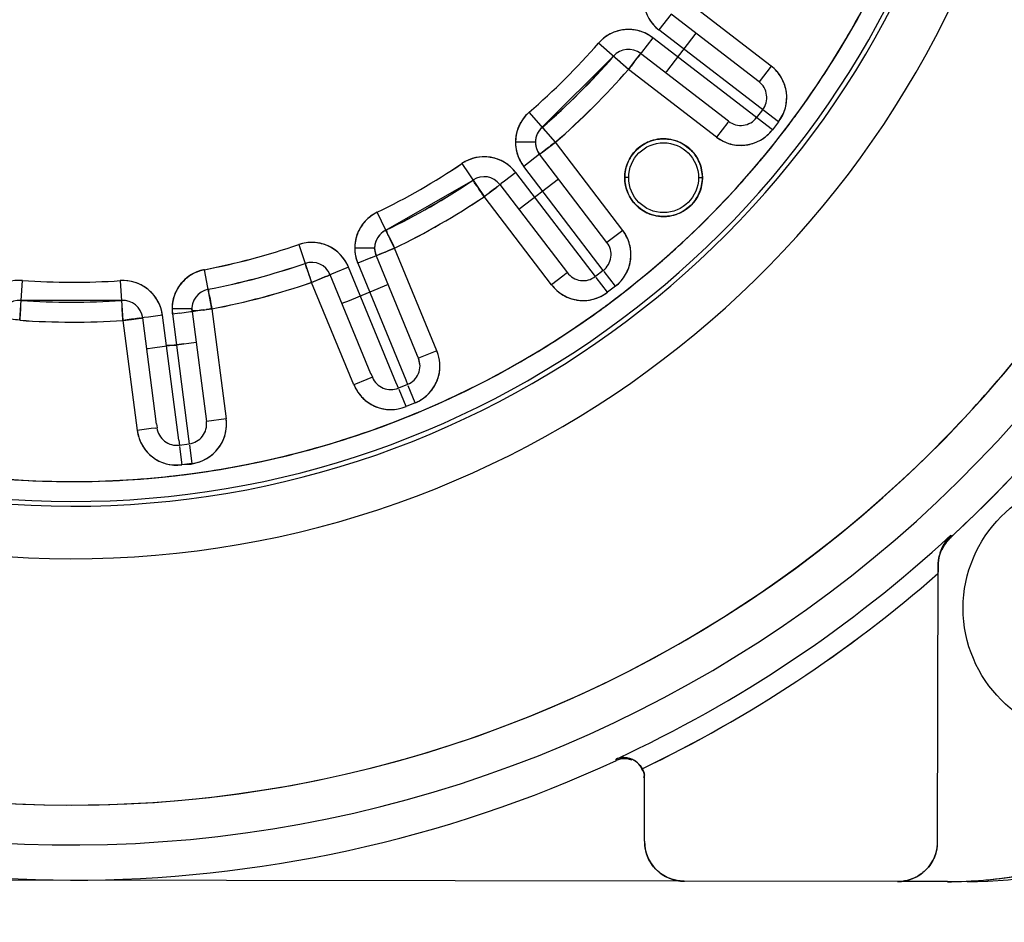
# Model space of a CAD drawing. Header units: millimetres. Extents: x 4086 to 10416, y 123 to 1549.
# Tile 60 of 256: x 6988 to 7000, y 444 to 455. Entities that reach past the tile are written whole.
import ezdxf

# ---------------------------------------------------------------- set-up
doc = ezdxf.new("R2010")
doc.units = ezdxf.units.MM
doc.layers.add('外形图', color=7, linetype='Continuous')
doc.layers.add('尺寸标注', color=7, linetype='Continuous')
doc.styles.add('思源黑', font='SourceHanSansCN-Normal.ttf')
doc.dimstyles.new('尺寸标注_1_4比例中六', dxfattribs={"dimtxt": 10, "dimasz": 8, "dimexe": 2, "dimexo": 1.5, "dimgap": 1, "dimtad": 1, "dimdec": 1, "dimlfac": 4, "dimdsep": 46, "dimtxsty": '思源黑', "dimcen": 0.09, "dimadec": 0, "dimazin": 0, "dimtp": 0.01, "dimtm": 0.01, "dimtfac": 1, "dimtdec": 1, "dimtofl": 0, "dimtmove": 0, "dimatfit": 3, "dimfxl": 1, "dimtolj": 1, "dimarcsym": 0})

# ---------------------------------------------------------------- blocks, each defined once
blk = doc.blocks.new('*D649')
at = {"layer": 'Defpoints', "color": 0}
for p in [(7069.106, 434.346), (6904.537, 421.846), (7069.085, 421.846)]:
    blk.add_point(p, dxfattribs=at)
at = {"layer": '外形图', "color": 0, "lineweight": -2}
for p, q in [((6904.537, 442.346), (6904.537, 450.346)), ((7067.606, 434.346), (6902.537, 434.346)), ((7067.585, 421.846), (6902.537, 421.846)), ((6904.537, 413.846), (6904.537, 405.846))]:
    blk.add_line(p, q, dxfattribs=at)
at = {"layer": '外形图', "color": 0}
for points in [[(6903.204, 442.346), (6905.87, 442.346), (6904.537, 434.346)], [(6905.87, 413.846), (6903.204, 413.846), (6904.537, 421.846)]]:
    blk.add_solid(points, dxfattribs=at)
at = {"layer": '外形图', "color": 0, "insert": (6898.359, 428.096), "char_height": 10, "attachment_point": 5, "rotation": 90, "style": '思源黑'}
blk.add_mtext('\\A1;50', dxfattribs=at)
blk = doc.blocks.new('*D657')
at = {"layer": 'Defpoints', "color": 0}
for p in [(6975.281, 502.524), (6850.134, 363.173), (7026.67, 363.173)]:
    blk.add_point(p, dxfattribs=at)
at = {"layer": '尺寸标注', "color": 0, "lineweight": -2}
for p, q in [((6973.781, 502.524), (6848.134, 502.524)), ((6850.134, 494.524), (6850.134, 371.173)), ((7025.17, 363.173), (6848.134, 363.173))]:
    blk.add_line(p, q, dxfattribs=at)
at = {"layer": '尺寸标注', "color": 0}
for points in [[(6851.467, 494.524), (6848.801, 494.524), (6850.134, 502.524)], [(6848.801, 371.173), (6851.467, 371.173), (6850.134, 363.173)]]:
    blk.add_solid(points, dxfattribs=at)
at = {"layer": '尺寸标注', "color": 0, "insert": (6843.95, 432.848), "char_height": 10, "attachment_point": 5, "rotation": 90, "style": '思源黑'}
blk.add_mtext('\\A1;557.3', dxfattribs=at)
blk = doc.blocks.new('*D658')
at = {"layer": 'Defpoints', "color": 0}
for p in [(7031.894, 486.539), (6869.115, 363.164), (7031.894, 363.164)]:
    blk.add_point(p, dxfattribs=at)
at = {"layer": '尺寸标注', "color": 0, "lineweight": -2}
for p, q in [((7030.394, 486.539), (6867.115, 486.539)), ((6869.115, 478.539), (6869.115, 371.164)), ((7030.394, 363.164), (6867.115, 363.164))]:
    blk.add_line(p, q, dxfattribs=at)
at = {"layer": '尺寸标注', "color": 0}
for points in [[(6870.448, 478.539), (6867.782, 478.539), (6869.115, 486.539)], [(6867.782, 371.164), (6870.448, 371.164), (6869.115, 363.164)]]:
    blk.add_solid(points, dxfattribs=at)
at = {"layer": '尺寸标注', "color": 0, "insert": (6862.931, 424.851), "char_height": 10, "attachment_point": 5, "rotation": 90, "style": '思源黑'}
blk.add_mtext('\\A1;493.6', dxfattribs=at)

msp = doc.modelspace()

# ---------------------------------------------------------------- linework, layer by layer
at = {"layer": '外形图', "color": 7, "linetype": 'Continuous'}
for p, q in [((6997.314, 454.479), (6996.211, 455.328)), ((6996.059, 455.13), (6995.906, 454.932)), ((6997.162, 454.281), (6996.059, 455.13)), ((6997.405, 453.778), (6995.906, 454.932)), ((6995.83, 454.833), (6995.689, 454.65)), ((6997.329, 453.679), (6995.83, 454.833)), ((6996.369, 454.891), (6996, 454.411)), ((6995.525, 454.437), (6995.148, 454.766)), ((6994.444, 453.712), (6995.337, 454.601)), ((6995.525, 454.437), (6995.631, 454.574)), ((6995.631, 454.574), (6995.678, 454.635)), ((6995.689, 454.65), (6995.677, 454.635)), ((6996.78, 453.786), (6995.677, 454.635)), ((6996.628, 453.588), (6995.525, 454.437)), ((6997.314, 454.479), (6997.162, 454.281)), ((6996, 454.411), (6995.988, 454.396)), ((6994.608, 453.523), (6994.28, 453.901)), ((6997.207, 453.93), (6997.131, 453.831)), ((6996.769, 453.771), (6996.628, 453.588)), ((6996.78, 453.786), (6996.769, 453.771)), ((6997.405, 453.778), (6997.329, 453.679)), ((6994.284, 453.524), (6994.108, 453.524)), ((6994.339, 453.523), (6994.284, 453.524)), ((6994.358, 453.523), (6994.339, 453.523)), ((6994.449, 453.402), (6994.608, 453.523)), ((6995.453, 452.417), (6994.608, 453.523)), ((6994.124, 453.397), (6994.126, 453.388)), ((6994.409, 453.371), (6994.211, 453.219)), ((6994.409, 453.371), (6994.449, 453.402)), ((6995.255, 452.265), (6994.409, 453.371)), ((6993.435, 453.255), (6993.714, 452.84)), ((6995.208, 451.915), (6994.211, 453.219)), ((6994.111, 453.143), (6993.971, 453.036)), ((6995.109, 451.839), (6994.111, 453.143)), ((6995.527, 453.079), (6995.477, 453.079)), ((6996.452, 453.078), (6996.402, 453.078)), ((6992.482, 452.419), (6993.575, 453.047)), ((6993.714, 452.84), (6993.873, 452.961)), ((6993.873, 452.961), (6993.913, 452.991)), ((6993.913, 452.992), (6993.928, 453.003)), ((6993.913, 452.992), (6994.758, 451.886)), ((6993.971, 453.036), (6993.928, 453.003)), ((6994.647, 453.06), (6994.166, 452.692)), ((6994.56, 451.734), (6993.714, 452.84)), ((6992.592, 452.194), (6992.373, 452.644)), ((6994.166, 452.692), (6994.151, 452.68)), ((6995.453, 452.417), (6995.255, 452.265)), ((6991.389, 452.239), (6991.551, 451.765)), ((6992.268, 452.195), (6992.091, 452.195)), ((6992.322, 452.195), (6992.268, 452.195)), ((6992.293, 452.071), (6992.428, 452.127)), ((6992.341, 452.195), (6992.322, 452.195)), ((6992.36, 452.099), (6992.341, 452.195)), ((6992.36, 452.099), (6992.872, 450.857)), ((6992.473, 452.145), (6992.426, 452.126)), ((6992.428, 452.127), (6992.592, 452.194)), ((6993.122, 450.907), (6992.592, 452.194)), ((6992.014, 451.956), (6991.85, 451.889)), ((6992.616, 450.494), (6992.014, 451.956)), ((6992.293, 452.071), (6992.129, 452.004)), ((6992.129, 452.004), (6992.732, 450.542)), ((6990.3, 451.433), (6990.206, 451.924)), ((6991.551, 451.765), (6991.715, 451.833)), ((6991.717, 451.834), (6991.67, 451.815)), ((6991.715, 451.833), (6991.783, 451.861)), ((6991.8, 451.868), (6991.782, 451.861)), ((6992.294, 450.619), (6991.782, 451.861)), ((6991.85, 451.889), (6991.8, 451.868)), ((6994.7, 451.841), (6994.56, 451.734)), ((6994.743, 451.874), (6994.7, 451.841)), ((6994.758, 451.886), (6994.743, 451.874)), ((6995.208, 451.915), (6995.109, 451.839)), ((6995.36, 451.716), (6995.22, 451.9)), ((6987.89, 451.29), (6987.925, 451.789)), ((6989.15, 451.786), (6989.184, 451.288)), ((6992.082, 450.478), (6991.551, 451.765)), ((6992.51, 451.736), (6992, 451.526)), ((6995.26, 451.64), (6995.12, 451.824)), ((6995.36, 451.716), (6995.26, 451.64)), ((6989.167, 451.537), (6987.907, 451.539)), ((6991.95, 451.506), (6991.932, 451.498)), ((6992, 451.526), (6991.95, 451.506)), ((6989.68, 451.352), (6989.505, 451.329)), ((6989.884, 449.784), (6989.68, 451.352)), ((6989.977, 451.433), (6989.8, 451.433)), ((6989.804, 451.368), (6989.899, 451.381)), ((6989.804, 451.368), (6990.008, 449.8)), ((6989.899, 451.38), (6990.033, 451.398)), ((6990.031, 451.433), (6989.977, 451.433)), ((6990.05, 451.433), (6990.031, 451.433)), ((6990.033, 451.398), (6990.052, 451.4)), ((6990.052, 451.4), (6990.05, 451.433)), ((6990.052, 451.4), (6990.231, 450.02)), ((6990.059, 451.401), (6990.076, 451.403)), ((6990.076, 451.403), (6990.125, 451.41)), ((6990.083, 451.406), (6990.076, 451.407)), ((6990.125, 451.41), (6990.3, 451.433)), ((6990.3, 451.433), (6990.479, 450.052)), ((6989.184, 451.288), (6989.291, 451.301)), ((6989.184, 451.288), (6989.364, 449.907)), ((6989.291, 451.301), (6989.408, 451.317)), ((6989.408, 451.313), (6989.402, 451.314)), ((6989.408, 451.317), (6989.425, 451.319)), ((6989.451, 451.322), (6989.432, 451.32)), ((6989.605, 449.988), (6989.432, 451.32)), ((6989.505, 451.329), (6989.451, 451.322)), ((6989.95, 450.992), (6989.555, 450.94)), ((6989.856, 450.971), (6989.73, 450.971)), ((6990.103, 451.011), (6989.855, 450.979)), ((6989.502, 450.933), (6989.483, 450.931)), ((6989.555, 450.94), (6989.502, 450.933)), ((6992.891, 450.812), (6992.872, 450.858)), ((6993.122, 450.907), (6992.891, 450.812)), ((6992.91, 450.716), (6992.891, 450.812)), ((6992.294, 450.62), (6992.313, 450.574)), ((6992.245, 450.546), (6992.082, 450.478)), ((6992.295, 450.566), (6992.245, 450.546)), ((6992.313, 450.574), (6992.295, 450.566)), ((6992.639, 450.438), (6992.616, 450.495)), ((6992.755, 450.485), (6992.639, 450.438)), ((6992.732, 450.542), (6992.755, 450.485)), ((6992.735, 450.207), (6992.647, 450.42)), ((6992.85, 450.254), (6992.762, 450.468)), ((6992.85, 450.254), (6992.735, 450.207)), ((6989.605, 449.989), (6989.612, 449.939)), ((6990.479, 450.052), (6990.231, 450.02)), ((6990.233, 449.987), (6990.231, 450.02)), ((6989.539, 449.93), (6989.364, 449.907)), ((6989.593, 449.937), (6989.539, 449.93)), ((6989.593, 449.937), (6989.612, 449.939)), ((6989.884, 449.785), (6989.892, 449.724)), ((6989.892, 449.724), (6990.016, 449.74)), ((6990.008, 449.801), (6990.016, 449.74)), ((6989.894, 449.705), (6989.924, 449.476)), ((6990.018, 449.721), (6990.048, 449.492)), ((6989.915, 449.48), (6990.039, 449.486)), ((6990.048, 449.492), (6989.924, 449.476)), ((6999.574, 448.574), (6999.562, 448.587)), ((6999.568, 448.593), (6999.568, 448.569)), ((6999.401, 444.747), (6999.407, 448.205)), ((6995.368, 445.784), (6995.376, 445.768)), ((6995.372, 445.766), (6995.372, 445.785)), ((6995.724, 445.585), (6995.724, 445.585)), ((6995.726, 444.753), (6995.727, 445.544)), ((6996.225, 444.252), (6980.825, 444.279)), ((6998.9, 444.248), (6996.225, 444.253)), ((6999.525, 444.247), (6998.9, 444.248))]:
    msp.add_line(p, q, dxfattribs=at)
for centre, radius in [((6995.965, 453.078), 0.487), ((6995.965, 453.078), 0.438), ((7001.347, 447.677), 1.625)]:
    msp.add_circle(centre, radius, dxfattribs=at)
for centre, radius, start, end in [((6988.553, 460.516), 15.807, 331.9735, 53.8264), ((6988.553, 460.516), 15.308, 330.6761, 55.1238), ((6988.553, 460.516), 12.218, 115.4504, 64.3498), ((6988.553, 460.516), 11.559, 116.9999, 62.8001), ((6988.553, 460.516), 11.5, 117.8101, 61.9898), ((6988.553, 460.516), 11.25, 119.1675, 60.6324), ((6993.033, 428.231), 36.25, 124.8686, 294.8327), ((6988.515, 460.538), 11.293, 322.7425, 336.9975), ((6996.211, 455.328), 0.5, 145.8863, 232.4), ((6988.554, 460.515), 11.248, 328.4404, 333.965), ((6995.525, 454.437), 0.5, 52.4, 138.9136), ((6995.526, 454.431), 0.506, 94.2333, 98.4166), ((6988.543, 460.526), 8.764, 310.8927, 318.9072), ((6988.553, 460.516), 8.75, 310.8863, 318.9136), ((6995.525, 454.437), 0.25, 52.3922, 138.9214), ((6988.553, 460.516), 9, 310.8863, 318.9136), ((6988.548, 460.521), 9.007, 310.8893, 318.9106), ((6988.549, 460.521), 9.006, 310.8892, 318.9107), ((6988.55, 460.519), 9.005, 310.8884, 318.9115), ((6988.545, 460.521), 11.259, 323.7723, 328.435), ((6988.543, 460.526), 9.265, 310.8927, 318.9072), ((6988.553, 460.516), 9.25, 310.8863, 318.9136), ((6997.009, 454.083), 0.5, 322.4, 52.4), ((6997.009, 454.083), 0.25, 322.3915, 52.4084), ((6997.003, 454.082), 0.507, 5.9196, 10.265), ((6994.608, 453.523), 0.5, 130.8863, 217.4), ((6996.933, 453.984), 0.25, 232.4032, 322.4084), ((6988.547, 460.521), 11.258, 322.741, 323.7721), ((6994.607, 453.524), 0.499, 156.4067, 170.6229), ((6994.602, 453.525), 0.494, 150.4317, 156.3331), ((6994.586, 453.532), 0.477, 152.4019, 156.247), ((6994.587, 453.531), 0.478, 150.1308, 152.3902), ((6994.608, 453.523), 0.25, 130.8848, 217.4015), ((6994.608, 453.523), 0.25, 130.8653, 179.921), ((6988.541, 460.525), 11.265, 322.0762, 322.7145), ((6988.551, 460.518), 11.253, 322.1039, 322.741), ((6994.628, 453.521), 0.52, 170.6171, 176.2979), ((6994.614, 453.522), 0.507, 170.5663, 176.4036), ((6995.965, 453.078), 0.488, 89.8008, 98.9118), ((6995.964, 453.076), 0.49, 75.571, 89.7324), ((6996.933, 453.984), 0.5, 232.4, 322.4), ((6988.548, 460.52), 11.257, 316.6883, 322.0766), ((6988.561, 460.51), 11.24, 318.2644, 322.1036), ((6994.634, 453.52), 0.526, 176.2905, 179.5839), ((6994.613, 453.522), 0.505, 176.4039, 179.7645), ((6994.61, 453.522), 0.503, 179.7647, 182.2707), ((6994.61, 453.523), 0.252, 179.9381, 194.6243), ((6994.605, 453.522), 0.247, 194.6492, 197.6691), ((6994.603, 453.522), 0.245, 197.6717, 200.7651), ((6995.968, 453.074), 0.493, 120.3145, 134.451), ((6995.965, 453.079), 0.487, 112.248, 120.3049), ((6995.965, 453.077), 0.489, 98.9031, 112.1814), ((6995.965, 453.08), 0.486, 67.3456, 75.5726), ((6996.932, 453.99), 0.507, 275.9196, 280.265), ((6993.714, 452.84), 0.5, 37.4, 123.9136), ((6993.713, 452.833), 0.506, 79.2333, 83.4166), ((6994.604, 453.522), 0.496, 194.5188, 197.4909), ((6994.585, 453.519), 0.477, 195.8877, 197.8511), ((6994.604, 453.522), 0.496, 197.4918, 204.9494), ((6994.609, 453.524), 0.252, 200.8051, 217.3686), ((6995.95, 453.087), 0.47, 147.2183, 157.1565), ((6995.964, 453.078), 0.488, 134.4879, 147.2103), ((6995.965, 453.077), 0.488, 35.356, 45.1343), ((6988.553, 460.516), 8.75, 295.8863, 303.9136), ((6988.546, 460.528), 8.764, 295.8927, 303.9072), ((6993.745, 452.776), 0.57, 118.2099, 122.9422), ((6994.616, 453.528), 0.51, 205.0177, 217.2821), ((6993.714, 452.84), 0.25, 37.3922, 123.9214), ((6988.553, 460.516), 9, 295.8863, 303.9136), ((6988.55, 460.522), 9.007, 295.8893, 303.9106), ((6988.55, 460.522), 9.006, 295.8892, 303.9107), ((6988.551, 460.52), 9.005, 295.8884, 303.9115), ((6988.542, 460.527), 11.266, 313.4829, 318.2621), ((6988.553, 460.516), 9.25, 295.8863, 303.9136), ((6988.546, 460.529), 9.265, 295.8927, 303.9072), ((6995.98, 453.07), 0.47, 327.2183, 337.1565), ((6988.539, 460.531), 11.27, 307.7639, 316.6767), ((6995.965, 453.08), 0.488, 215.356, 225.1343), ((6995.961, 453.083), 0.493, 300.3145, 314.451), ((6995.965, 453.079), 0.488, 314.4879, 327.2103), ((6992.591, 452.194), 0.5, 115.8863, 202.4), ((6995.964, 453.077), 0.486, 247.3456, 255.5726), ((6995.965, 453.081), 0.49, 255.571, 269.7324), ((6995.965, 453.079), 0.488, 269.8008, 278.9118), ((6995.964, 453.08), 0.489, 278.9031, 292.1814), ((6995.965, 453.078), 0.487, 292.248, 300.3049), ((6992.595, 452.193), 0.504, 146.4164, 159.1458), ((6992.582, 452.2), 0.489, 145.4784, 159.0866), ((6992.578, 452.204), 0.483, 137.2173, 146.3954), ((6992.58, 452.201), 0.487, 137.2028, 145.4802), ((6992.596, 452.192), 0.505, 159.1342, 168.0072), ((6992.591, 452.194), 0.25, 115.8848, 202.4015), ((6992.591, 452.194), 0.25, 115.8567, 179.9295), ((6995.056, 452.113), 0.5, 307.4, 37.4), ((6988.555, 460.514), 11.247, 308.052, 313.482), ((6988.553, 460.516), 8.75, 280.8863, 288.9136), ((6988.549, 460.53), 8.764, 280.8927, 288.9072), ((6991.551, 451.766), 0.5, 22.4, 108.9136), ((6991.549, 451.76), 0.506, 64.2333, 68.4166), ((6992.646, 452.186), 0.555, 174.3215, 179.0981), ((6992.571, 452.196), 0.48, 174.9383, 180.8666), ((6992.586, 452.195), 0.494, 168.0108, 174.9327), ((6992.632, 452.188), 0.54, 168.7126, 174.3301), ((6995.056, 452.113), 0.25, 307.3915, 37.4084), ((6991.562, 451.779), 0.483, 40.1563, 43.8269), ((6992.595, 452.194), 0.503, 179.926, 187.3739), ((6992.578, 452.196), 0.487, 180.9111, 186.0847), ((6992.59, 452.194), 0.499, 187.3915, 194.9085), ((6992.592, 452.194), 0.251, 179.9417, 202.3582), ((6990.555, 456.8), 5.034, 292.3888, 292.8098), ((6988.553, 460.516), 9, 280.8863, 288.9136), ((6988.551, 460.523), 9.007, 280.8893, 288.9106), ((6988.551, 460.522), 9.006, 280.8892, 288.9107), ((6988.552, 460.521), 9.005, 280.8884, 288.9115), ((6991.551, 451.766), 0.25, 22.3922, 108.9214), ((6991.491, 451.73), 0.57, 23.3658, 28.0999), ((6992.595, 452.195), 0.503, 194.926, 202.3739), ((6992.66, 452.212), 0.57, 196.6964, 201.4286), ((6995.049, 452.114), 0.507, 350.9196, 355.265), ((6990.3, 451.433), 0.5, 100.8863, 187.4), ((6990.292, 451.443), 0.487, 121.6245, 128.6454), ((6990.288, 451.448), 0.48, 122.346, 128.6019), ((6990.323, 451.366), 0.57, 101.8522, 106.5864), ((6990.318, 451.377), 0.558, 101.632, 106.0499), ((6994.957, 452.037), 0.25, 217.4032, 307.4084), ((6988.553, 460.516), 15.308, 240.6761, 325.1238), ((6987.889, 451.29), 0.5, 85.8863, 172.4), ((6987.894, 451.22), 0.57, 86.8522, 91.5863), ((6988.553, 460.516), 8.75, 265.8863, 273.9136), ((6988.553, 460.53), 8.764, 265.8927, 273.9072), ((6989.184, 451.288), 0.5, 7.4, 93.9136), ((6989.18, 451.217), 0.57, 88.2098, 92.9422), ((6990.302, 451.431), 0.503, 142.3422, 150.4161), ((6990.305, 451.429), 0.506, 142.7197, 146.9029), ((6990.301, 451.432), 0.501, 128.6602, 142.739), ((6990.304, 451.429), 0.506, 139.0922, 142.3483), ((6990.302, 451.431), 0.502, 128.6613, 139.1015), ((6988.553, 460.516), 9.25, 280.8863, 288.9136), ((6988.549, 460.53), 9.265, 280.8927, 288.9072), ((6994.957, 452.037), 0.5, 217.4, 307.4), ((6988.409, 460.635), 15.494, 315.7884, 325.0671), ((6989.18, 451.283), 0.506, 49.2333, 53.4166), ((6990.294, 451.435), 0.494, 150.3836, 163.0361), ((6990.286, 451.44), 0.484, 160.299, 163.2927), ((6990.289, 451.438), 0.488, 150.4057, 160.2456), ((6990.304, 451.43), 0.505, 146.902, 150.4155), ((6990.3, 451.433), 0.25, 100.8728, 187.4025), ((6988.551, 460.519), 11.253, 307.0583, 307.6954), ((6988.56, 460.506), 11.237, 307.1235, 307.7586), ((6988.554, 460.515), 11.249, 307.6954, 308.0494), ((6987.889, 451.29), 0.25, 85.8785, 172.4078), ((6988.553, 460.516), 9, 265.8863, 273.9136), ((6988.553, 460.523), 9.007, 265.8893, 273.9106), ((6988.553, 460.522), 9.006, 265.8892, 273.9107), ((6988.553, 460.521), 9.005, 265.8884, 273.9115), ((6989.184, 451.288), 0.25, 7.3922, 93.9214), ((6990.358, 451.425), 0.558, 174.7337, 179.15), ((6990.328, 451.432), 0.527, 172.1274, 178.3161), ((6990.344, 451.426), 0.544, 171.7331, 174.7299), ((6990.317, 451.431), 0.516, 163.3518, 171.7829), ((6990.291, 451.437), 0.49, 165.9967, 172.1252), ((6990.277, 451.441), 0.475, 163.105, 165.9531), ((6994.958, 452.044), 0.507, 260.9196, 265.265), ((6988.567, 460.497), 11.226, 306.2837, 307.1235), ((6988.548, 460.523), 11.259, 306.2868, 307.0583), ((6989.116, 451.269), 0.57, 8.3658, 13.0999), ((6990.3, 451.433), 0.5, 179.9025, 182.4038), ((6990.301, 451.433), 0.501, 182.4029, 184.897), ((6990.349, 451.432), 0.548, 178.2849, 179.851), ((6990.367, 451.432), 0.567, 179.876, 186.4399), ((6990.3, 451.433), 0.5, 184.8961, 187.3974), ((6988.804, 462.2), 10.871, 277.3419, 277.5557), ((6988.535, 460.549), 11.287, 292.7279, 306.2605), ((6988.545, 460.528), 11.265, 303.2322, 306.2866), ((6988.553, 460.516), 9.25, 265.8863, 273.9136), ((6988.553, 460.531), 9.265, 265.8927, 273.9072), ((6988.553, 460.516), 15.807, 241.9735, 323.8264), ((6988.542, 460.537), 11.274, 292.7501, 303.2189), ((6992.66, 450.717), 0.5, 292.4, 22.4), ((6992.585, 450.698), 0.576, 16.4431, 21.3135), ((6992.66, 450.717), 0.25, 292.3915, 22.4084), ((6992.544, 450.669), 0.5, 202.4, 292.4), ((6992.61, 450.708), 0.576, 203.4802, 208.3533), ((6992.544, 450.669), 0.25, 202.3915, 292.4084), ((6992.654, 450.719), 0.507, 335.9196, 340.265), ((6992.621, 450.782), 0.576, 293.4802, 298.3534), ((6992.547, 450.675), 0.507, 245.9196, 250.265), ((6992.525, 450.743), 0.576, 286.4429, 291.3135), ((6988.55, 460.526), 11.26, 292.0657, 292.7034), ((6988.551, 460.52), 11.254, 292.1041, 292.7412), ((6989.984, 449.988), 0.25, 277.3915, 7.4039), ((6989.984, 449.988), 0.5, 277.4, 7.4), ((6988.543, 460.556), 11.291, 277.6754, 292.0754), ((6988.541, 460.562), 11.298, 277.7223, 292.0373), ((6988.541, 460.562), 11.297, 277.772, 292.0376), ((6989.907, 449.989), 0.576, 1.4388, 6.3133), ((6989.86, 449.971), 0.5, 187.4, 277.4), ((6989.934, 449.992), 0.576, 188.4799, 193.3467), ((6989.859, 449.971), 0.25, 187.3915, 277.4084), ((6988.553, 460.516), 15.308, 250.0686, 315.7311), ((6989.983, 449.989), 0.501, 320.8279, 325.2233), ((6989.87, 449.983), 0.515, 230.8242, 235.0949), ((6989.918, 450.168), 0.692, 280.0665, 285.2146), ((6989.984, 449.987), 0.499, 297.6151, 300.0416), ((6999.534, 449.497), 5.25, 269.8997, 359.9002), ((6989.844, 449.948), 0.474, 274.397, 278.6081), ((6988.553, 460.52), 11.254, 277.0135, 277.6468), ((6988.552, 460.518), 11.252, 277.066, 277.6944), ((6988.552, 460.518), 11.252, 277.1076, 277.7444), ((6988.551, 460.519), 16.254, 312.6747, 317.1252), ((6988.551, 460.519), 16.254, 312.6747, 317.1252), ((6988.551, 460.518), 16.253, 312.6746, 317.1253), ((6988.553, 460.516), 16.25, 312.7034, 317.1253), ((6988.553, 460.556), 11.29, 262.7153, 277.0378), ((6988.553, 460.556), 11.29, 262.7193, 277.0791), ((6988.553, 460.563), 11.297, 262.7669, 276.9859), ((6999.784, 449.246), 5, 269.9, 359.9), ((6988.553, 460.516), 16.232, 294.8257, 312.7318), ((6999.906, 448.201), 0.499, 132.6222, 156.6754), ((6999.906, 448.201), 0.5, 132.6459, 154.9296), ((6999.963, 448.198), 0.558, 142.3344, 150.3008), ((6999.967, 448.197), 0.562, 145.6085, 150.4116), ((6999.962, 448.199), 0.557, 145.4393, 150.2939), ((6999.961, 448.199), 0.557, 145.9545, 150.2926), ((6999.908, 448.199), 0.502, 132.6599, 148.2609), ((6999.908, 448.2), 0.502, 139.4221, 148.2759), ((6999.96, 448.2), 0.554, 136.8786, 145.971), ((6999.959, 448.201), 0.554, 136.8804, 145.4559), ((6999.952, 448.207), 0.544, 142.4134, 145.5935), ((6999.946, 448.212), 0.537, 135.9196, 142.4092), ((6999.958, 448.202), 0.552, 136.885, 142.3431), ((6999.906, 448.201), 0.499, 132.6522, 139.4328), ((6999.948, 448.211), 0.539, 134.8798, 136.8745), ((6999.948, 448.211), 0.539, 134.8572, 136.8528), ((6999.946, 448.211), 0.538, 134.749, 135.9138), ((6999.924, 448.215), 0.516, 159.7899, 165.5262), ((6999.948, 448.207), 0.541, 158.2695, 165.2905), ((6999.948, 448.207), 0.541, 159.8596, 165.2922), ((6999.949, 448.207), 0.542, 160.2474, 165.2926), ((6999.948, 448.207), 0.541, 150.279, 160.2001), ((6999.948, 448.207), 0.541, 150.2807, 159.8124), ((6999.935, 448.211), 0.527, 158.1775, 159.7995), ((6999.957, 448.201), 0.552, 150.3435, 158.1202), ((6999.949, 448.206), 0.542, 150.2914, 158.2232), ((6999.905, 448.202), 0.498, 148.2951, 154.9353), ((6999.905, 448.202), 0.498, 148.294, 154.5862), ((6988.553, 460.516), 16.482, 295.6869, 311.1854), ((6988.499, 460.597), 16.579, 295.7324, 311.1399), ((6988.553, 460.516), 16.25, 244.9885, 294.8257), ((6995.463, 445.556), 0.247, 100.4961, 111.5432), ((6995.463, 445.558), 0.245, 109.101, 111.8671), ((6995.477, 445.539), 0.25, 68.8632, 114.8136), ((6995.46, 445.563), 0.239, 108.879, 111.6201), ((6995.464, 445.552), 0.251, 96.6132, 108.8125), ((6995.464, 445.548), 0.254, 96.6432, 100.544), ((6995.464, 445.549), 0.254, 97.4457, 100.5444), ((6995.465, 445.547), 0.256, 88.874, 97.444), ((6995.477, 445.54), 0.249, 81.0959, 91.9397), ((6995.464, 445.546), 0.257, 76.9853, 88.8256), ((6995.464, 445.546), 0.257, 77.468, 88.8473), ((6995.477, 445.538), 0.251, 75.9723, 81.3847), ((6995.462, 445.537), 0.266, 67.7595, 77.4187), ((6995.462, 445.537), 0.266, 67.7454, 76.9397), ((6995.477, 445.54), 0.249, 68.9061, 78.4014), ((6995.477, 445.54), 0.249, 68.8545, 75.9783), ((6995.462, 445.531), 0.272, 62.679, 68.4131), ((6995.46, 445.53), 0.273, 62.3672, 67.8035), ((6995.478, 445.541), 0.248, 68.8829, 72.7488), ((6995.463, 445.536), 0.267, 56.1629, 62.6162), ((6995.463, 445.537), 0.266, 54.3173, 62.4449), ((6995.465, 445.54), 0.262, 48.6087, 56.1579), ((6995.465, 445.54), 0.262, 48.6028, 54.303), ((6996.226, 444.752), 0.5, 179.8889, 269.911), ((6996.306, 444.764), 0.581, 180.9954, 183.3912), ((6996.297, 444.763), 0.572, 183.3904, 185.8103), ((6998.901, 444.748), 0.5, 269.8889, 359.911), ((6998.831, 444.758), 0.57, 353.5006, 356.205), ((6998.821, 444.759), 0.58, 356.2038, 358.8112), ((6996.23, 444.757), 0.507, 221.9129, 225.1073), ((6998.896, 444.753), 0.507, 311.9108, 315.1102), ((6999.524, 449.598), 5.351, 270.5647, 281.069), ((6996.236, 444.822), 0.57, 263.502, 266.2069), ((6996.237, 444.832), 0.58, 266.2056, 268.8112), ((6998.89, 444.828), 0.581, 270.9954, 273.393), ((6998.89, 444.82), 0.572, 273.3922, 275.8116), ((6999.519, 449.723), 5.477, 270.058, 270.605)]:
    msp.add_arc(centre, radius, start, end, dxfattribs=at)
for points in [[(6995.789, 455.06), (6995.82, 455.011), (6995.861, 454.968), (6995.906, 454.932)], [(6995.79, 455.06), (6995.821, 455.012), (6995.861, 454.968), (6995.906, 454.932)], [(6995.451, 454.932), (6995.398, 454.924), (6995.345, 454.907), (6995.296, 454.882)], [(6995.662, 454.918), (6995.606, 454.934), (6995.546, 454.94), (6995.488, 454.936)], [(6995.296, 454.882), (6995.241, 454.853), (6995.19, 454.812), (6995.148, 454.766)], [(6995.83, 454.833), (6995.78, 454.871), (6995.722, 454.9), (6995.662, 454.918)], [(6997.443, 454.331), (6997.41, 454.388), (6997.365, 454.438), (6997.314, 454.479)], [(6997.501, 454.172), (6997.491, 454.228), (6997.471, 454.282), (6997.443, 454.331)], [(6997.492, 453.953), (6997.508, 454.012), (6997.513, 454.074), (6997.507, 454.134)], [(6997.405, 453.778), (6997.444, 453.83), (6997.475, 453.89), (6997.492, 453.953)], [(6994.28, 453.901), (6994.238, 453.863), (6994.201, 453.818), (6994.173, 453.769)], [(6994.28, 453.901), (6994.238, 453.864), (6994.201, 453.819), (6994.173, 453.769)], [(6994.15, 453.724), (6994.133, 453.686), (6994.121, 453.646), (6994.115, 453.605)], [(6996.628, 453.588), (6996.68, 453.549), (6996.741, 453.518), (6996.803, 453.501)], [(6997.182, 453.55), (6997.238, 453.583), (6997.288, 453.628), (6997.329, 453.679)], [(6994.108, 453.524), (6994.108, 453.481), (6994.113, 453.439), (6994.124, 453.397)], [(6994.528, 453.462), (6994.501, 453.441), (6994.474, 453.421), (6994.446, 453.4)], [(6994.608, 453.523), (6994.58, 453.504), (6994.555, 453.483), (6994.528, 453.462)], [(6996.309, 453.423), (6996.265, 453.468), (6996.211, 453.504), (6996.153, 453.528)], [(6996.803, 453.501), (6996.862, 453.485), (6996.924, 453.48), (6996.984, 453.486)], [(6997.022, 453.492), (6997.078, 453.502), (6997.133, 453.522), (6997.182, 453.55)], [(6993.608, 453.328), (6993.562, 453.318), (6993.517, 453.301), (6993.476, 453.279)], [(6993.771, 453.336), (6993.717, 453.343), (6993.661, 453.34), (6993.608, 453.328)], [(6993.971, 453.269), (6993.921, 453.299), (6993.865, 453.32), (6993.808, 453.331)], [(6994.131, 453.373), (6994.149, 453.318), (6994.176, 453.266), (6994.211, 453.219)], [(6996.414, 453.267), (6996.401, 453.3), (6996.383, 453.331), (6996.363, 453.36)], [(6994.111, 453.143), (6994.072, 453.193), (6994.024, 453.236), (6993.971, 453.269)], [(6995.516, 453.27), (6995.491, 453.21), (6995.479, 453.144), (6995.477, 453.079)], [(6996.452, 453.078), (6996.451, 453.142), (6996.439, 453.208), (6996.414, 453.267)], [(6995.477, 453.079), (6995.479, 453.015), (6995.491, 452.949), (6995.515, 452.89)], [(6996.413, 452.887), (6996.438, 452.947), (6996.451, 453.013), (6996.452, 453.078)], [(6995.515, 452.89), (6995.529, 452.857), (6995.546, 452.826), (6995.567, 452.797)], [(6995.62, 452.733), (6995.665, 452.689), (6995.719, 452.653), (6995.777, 452.629)], [(6992.373, 452.644), (6992.318, 452.616), (6992.266, 452.578), (6992.223, 452.532)], [(6992.373, 452.644), (6992.317, 452.616), (6992.265, 452.578), (6992.223, 452.532)], [(6992.125, 452.375), (6992.115, 452.348), (6992.107, 452.321), (6992.102, 452.294)], [(6995.539, 452.241), (6995.522, 452.304), (6995.492, 452.364), (6995.453, 452.417)], [(6991.576, 452.265), (6991.513, 452.268), (6991.449, 452.258), (6991.389, 452.239)], [(6991.735, 452.231), (6991.684, 452.251), (6991.63, 452.263), (6991.576, 452.265)], [(6991.91, 452.113), (6991.87, 452.155), (6991.821, 452.19), (6991.769, 452.216)], [(6995.554, 452.072), (6995.559, 452.129), (6995.554, 452.187), (6995.539, 452.241)], [(6991.993, 451.998), (6991.976, 452.031), (6991.955, 452.062), (6991.931, 452.09)], [(6992.094, 452.145), (6992.098, 452.112), (6992.104, 452.08), (6992.114, 452.048)], [(6992.592, 452.194), (6992.563, 452.183), (6992.535, 452.171), (6992.507, 452.159)], [(6995.489, 451.863), (6995.52, 451.915), (6995.54, 451.975), (6995.55, 452.034)], [(6990.16, 451.912), (6990.115, 451.899), (6990.071, 451.879), (6990.031, 451.854)], [(6990.164, 451.913), (6990.119, 451.9), (6990.076, 451.882), (6990.037, 451.858)], [(6995.36, 451.716), (6995.411, 451.757), (6995.456, 451.807), (6995.489, 451.863)], [(6989.337, 451.764), (6989.292, 451.778), (6989.245, 451.785), (6989.197, 451.787)], [(6989.482, 451.689), (6989.438, 451.722), (6989.389, 451.747), (6989.337, 451.764)], [(6991.67, 451.815), (6991.631, 451.798), (6991.591, 451.781), (6991.551, 451.765)], [(6994.56, 451.734), (6994.6, 451.683), (6994.65, 451.637), (6994.707, 451.605)], [(6989.621, 451.531), (6989.593, 451.582), (6989.555, 451.628), (6989.511, 451.666)], [(6994.707, 451.605), (6994.759, 451.574), (6994.818, 451.553), (6994.878, 451.544)], [(6995.084, 451.554), (6995.147, 451.571), (6995.208, 451.601), (6995.26, 451.64)], [(6989.671, 451.398), (6989.661, 451.444), (6989.644, 451.489), (6989.621, 451.531)], [(6994.916, 451.539), (6994.972, 451.534), (6995.03, 451.539), (6995.084, 451.554)], [(6990.3, 451.433), (6990.278, 451.43), (6990.256, 451.427), (6990.233, 451.424)], [(6987.89, 451.29), (6987.854, 451.294), (6987.818, 451.299), (6987.783, 451.304)], [(6989.291, 451.302), (6989.256, 451.297), (6989.22, 451.292), (6989.184, 451.288)], [(6993.16, 450.715), (6993.16, 450.764), (6993.152, 450.814), (6993.138, 450.861)], [(6993.13, 450.548), (6993.15, 450.601), (6993.16, 450.658), (6993.16, 450.715)], [(6993.013, 450.363), (6993.056, 450.405), (6993.091, 450.457), (6993.116, 450.512)], [(6992.103, 450.434), (6992.127, 450.391), (6992.156, 450.35), (6992.191, 450.315)], [(6992.894, 450.276), (6992.938, 450.299), (6992.978, 450.328), (6993.013, 450.363)], [(6992.191, 450.315), (6992.233, 450.272), (6992.285, 450.237), (6992.34, 450.213)], [(6992.376, 450.198), (6992.429, 450.179), (6992.486, 450.169), (6992.543, 450.169)], [(6992.543, 450.169), (6992.592, 450.169), (6992.641, 450.177), (6992.688, 450.191)], [(6990.466, 449.857), (6990.479, 449.904), (6990.484, 449.954), (6990.483, 450.003)], [(6989.373, 449.859), (6989.384, 449.811), (6989.402, 449.764), (6989.426, 449.722)], [(6990.395, 449.703), (6990.427, 449.749), (6990.452, 449.802), (6990.466, 449.857)], [(6989.426, 449.722), (6989.456, 449.669), (6989.497, 449.622), (6989.544, 449.584)], [(6990.234, 449.555), (6990.286, 449.585), (6990.333, 449.626), (6990.371, 449.672)], [(6989.575, 449.56), (6989.621, 449.528), (6989.673, 449.503), (6989.728, 449.489)], [(6989.728, 449.489), (6989.777, 449.476), (6989.829, 449.472), (6989.88, 449.476)], [(6990.1, 449.5), (6990.14, 449.511), (6990.179, 449.525), (6990.215, 449.545)], [(6999.407, 448.209), (6999.407, 448.254), (6999.413, 448.3), (6999.425, 448.344)], [(6999.407, 448.209), (6999.407, 448.254), (6999.413, 448.3), (6999.425, 448.344)], [(6999.424, 448.344), (6999.413, 448.3), (6999.408, 448.254), (6999.407, 448.209)], [(6999.407, 448.209), (6999.407, 448.254), (6999.413, 448.3), (6999.425, 448.344)], [(6999.407, 448.209), (6999.407, 448.177), (6999.407, 448.145), (6999.406, 448.113)], [(6995.469, 445.789), (6995.436, 445.788), (6995.402, 445.78), (6995.372, 445.766)], [(6995.468, 445.789), (6995.435, 445.788), (6995.402, 445.78), (6995.372, 445.766)], [(6995.469, 445.789), (6995.436, 445.788), (6995.402, 445.78), (6995.372, 445.766)], [(6995.47, 445.803), (6995.441, 445.804), (6995.411, 445.799), (6995.383, 445.79)], [(6995.561, 445.784), (6995.533, 445.795), (6995.501, 445.802), (6995.47, 445.803)], [(6995.639, 445.736), (6995.623, 445.751), (6995.605, 445.763), (6995.586, 445.773)], [(6995.639, 445.736), (6995.662, 445.716), (6995.682, 445.69), (6995.697, 445.663)], [(6995.639, 445.736), (6995.662, 445.716), (6995.682, 445.69), (6995.697, 445.663)], [(6995.697, 445.663), (6995.681, 445.69), (6995.662, 445.715), (6995.639, 445.736)], [(6995.639, 445.736), (6995.662, 445.716), (6995.682, 445.69), (6995.697, 445.663)], [(6995.697, 445.663), (6995.715, 445.629), (6995.732, 445.584), (6995.715, 445.55)], [(6995.727, 445.544), (6995.727, 445.573), (6995.726, 445.605), (6995.711, 445.629)], [(6995.713, 445.63), (6995.719, 445.616), (6995.724, 445.601), (6995.724, 445.585)], [(6995.764, 444.561), (6995.745, 444.607), (6995.733, 444.656), (6995.728, 444.705)], [(6999.397, 444.694), (6999.392, 444.646), (6999.38, 444.599), (6999.362, 444.555)], [(6995.853, 444.419), (6995.816, 444.461), (6995.785, 444.509), (6995.764, 444.561)], [(6999.362, 444.555), (6999.337, 444.496), (6999.3, 444.44), (6999.255, 444.395)], [(6996.033, 444.291), (6995.973, 444.316), (6995.918, 444.353), (6995.873, 444.398)], [(6999.234, 444.376), (6999.193, 444.338), (6999.144, 444.307), (6999.092, 444.286)], [(6996.172, 444.256), (6996.124, 444.262), (6996.077, 444.273), (6996.033, 444.291)], [(6999.092, 444.286), (6999.046, 444.267), (6998.997, 444.256), (6998.948, 444.251)]]:
    msp.add_open_spline(points, degree=3, dxfattribs=at)
for points, knots in [([(6995.38, 454.564), (6995.369, 454.573), (6995.356, 454.576), (6995.34, 454.605), (6995.337, 454.601)], [0, 0, 0, 0, 6191.981197, 8339.438928, 8339.438928, 8339.438928, 8339.438928]), ([(6995.525, 454.437), (6995.511, 454.448), (6995.462, 454.491), (6995.415, 454.533), (6995.38, 454.564)], [0, 0, 0, 0, 2357.920413, 8343.212177, 8343.212177, 8343.212177, 8343.212177]), ([(6995.631, 454.575), (6995.623, 454.565), (6995.588, 454.519), (6995.554, 454.472), (6995.525, 454.437)], [0, 0, 0, 0, 1799.943024, 8343.628466, 8343.628466, 8343.628466, 8343.628466]), ([(6995.678, 454.635), (6995.672, 454.639), (6995.66, 454.597), (6995.643, 454.59), (6995.631, 454.575)], [0, 0, 0, 0, 2171.480426, 8342.316858, 8342.316858, 8342.316858, 8342.316858]), ([(6994.444, 453.712), (6994.449, 453.716), (6994.463, 453.678), (6994.479, 453.672), (6994.49, 453.659)], [0, 0, 0, 0, 2166.444924, 8351.607224, 8351.607224, 8351.607224, 8351.607224]), ([(6994.499, 453.648), (6994.507, 453.639), (6994.544, 453.598), (6994.578, 453.554), (6994.608, 453.523)], [0, 0, 0, 0, 1836.611239, 8354.779179, 8354.779179, 8354.779179, 8354.779179]), ([(6994.446, 453.4), (6994.442, 453.397), (6994.434, 453.391), (6994.427, 453.385), (6994.423, 453.382)], [0, 0, 0, 0, 4648.459737, 8358.737302, 8358.737302, 8358.737302, 8358.737302]), ([(6993.619, 452.98), (6993.608, 452.997), (6993.591, 453.005), (6993.58, 453.051), (6993.575, 453.047)], [0, 0, 0, 0, 6177.066132, 8358.276638, 8358.276638, 8358.276638, 8358.276638]), ([(6993.714, 452.84), (6993.688, 452.875), (6993.658, 452.924), (6993.626, 452.97), (6993.619, 452.98)], [0, 0, 0, 0, 6539.119816, 8361.235664, 8361.235664, 8361.235664, 8361.235664]), ([(6993.875, 452.963), (6993.865, 452.955), (6993.81, 452.915), (6993.759, 452.87), (6993.714, 452.84)], [0, 0, 0, 0, 1642.741387, 8363.23332, 8363.23332, 8363.23332, 8363.23332]), ([(6993.913, 452.991), (6993.91, 452.995), (6993.895, 452.972), (6993.885, 452.97), (6993.875, 452.963)], [0, 0, 0, 0, 2142.095621, 8362.783797, 8362.783797, 8362.783797, 8362.783797]), ([(6992.482, 452.419), (6992.489, 452.422), (6992.493, 452.373), (6992.51, 452.361), (6992.52, 452.342)], [0, 0, 0, 0, 2188.707951, 8361.614814, 8361.614814, 8361.614814, 8361.614814]), ([(6992.52, 452.342), (6992.525, 452.331), (6992.549, 452.282), (6992.572, 452.232), (6992.592, 452.194)], [0, 0, 0, 0, 1843.20187, 8364.729324, 8364.729324, 8364.729324, 8364.729324]), ([(6992.426, 452.126), (6992.42, 452.123), (6992.401, 452.115), (6992.382, 452.109), (6992.37, 452.103)], [0, 0, 0, 0, 2733.289206, 8367.263894, 8367.263894, 8367.263894, 8367.263894]), ([(6991.499, 451.919), (6991.492, 451.94), (6991.476, 451.953), (6991.478, 452.004), (6991.47, 452.002)], [0, 0, 0, 0, 6169.521132, 8360.525612, 8360.525612, 8360.525612, 8360.525612]), ([(6991.551, 451.765), (6991.537, 451.805), (6991.52, 451.857), (6991.503, 451.908), (6991.499, 451.919)], [0, 0, 0, 0, 6513.156528, 8363.598096, 8363.598096, 8363.598096, 8363.598096]), ([(6991.783, 451.861), (6991.78, 451.866), (6991.751, 451.837), (6991.733, 451.84), (6991.717, 451.834)], [0, 0, 0, 0, 2172.0196, 8366.562441, 8366.562441, 8366.562441, 8366.562441]), ([(6990.253, 451.678), (6990.26, 451.679), (6990.251, 451.629), (6990.265, 451.613), (6990.27, 451.591)], [0, 0, 0, 0, 2190.747185, 8354.85866, 8354.85866, 8354.85866, 8354.85866]), ([(6990.27, 451.591), (6990.272, 451.579), (6990.282, 451.527), (6990.292, 451.474), (6990.3, 451.433)], [0, 0, 0, 0, 1852.652397, 8357.878364, 8357.878364, 8357.878364, 8357.878364]), ([(6987.901, 451.451), (6987.9, 451.439), (6987.896, 451.385), (6987.893, 451.332), (6987.89, 451.29)], [0, 0, 0, 0, 1848.590579, 8334.698745, 8334.698745, 8334.698745, 8334.698745]), ([(6989.184, 451.288), (6989.181, 451.329), (6989.178, 451.383), (6989.174, 451.437), (6989.173, 451.449)], [0, 0, 0, 0, 6497.344488, 8349.140513, 8349.140513, 8349.140513, 8349.140513]), ([(6990.076, 451.407), (6990.073, 451.407), (6990.066, 451.407), (6990.061, 451.403), (6990.059, 451.402)], [0, 0, 0, 0, 4648.733951, 8358.647845, 8358.647845, 8358.647845, 8358.647845]), ([(6990.193, 451.419), (6990.182, 451.417), (6990.145, 451.413), (6990.109, 451.406), (6990.083, 451.406)], [0, 0, 0, 0, 2525.337672, 8359.268045, 8359.268045, 8359.268045, 8359.268045]), ([(6989.402, 451.314), (6989.395, 451.314), (6989.358, 451.313), (6989.321, 451.305), (6989.291, 451.302)], [0, 0, 0, 0, 1609.877689, 8353.009711, 8353.009711, 8353.009711, 8353.009711]), ([(6989.426, 451.319), (6989.424, 451.317), (6989.418, 451.313), (6989.412, 451.313), (6989.408, 451.313)], [0, 0, 0, 0, 3707.673406, 8353.619379, 8353.619379, 8353.619379, 8353.619379]), ([(6995.697, 445.663), (6995.7, 445.658), (6995.706, 445.647), (6995.711, 445.636), (6995.713, 445.63)], [0, 0, 0, 0, 4262.576508, 8566.611891, 8566.611891, 8566.611891, 8566.611891]), ([(6995.697, 445.663), (6995.7, 445.659), (6995.704, 445.65), (6995.708, 445.641), (6995.71, 445.637)], [0, 0, 0, 0, 4259.242609, 8566.512543, 8566.512543, 8566.512543, 8566.512543]), ([(6995.711, 445.629), (6995.708, 445.634), (6995.702, 445.642), (6995.694, 445.649), (6995.69, 445.652)], [0, 0, 0, 0, 4142.482499, 8566.657446, 8566.657446, 8566.657446, 8566.657446]), ([(6995.71, 445.637), (6995.711, 445.635), (6995.713, 445.631), (6995.714, 445.627), (6995.715, 445.626)], [0, 0, 0, 0, 4289.362746, 8567.068079, 8567.068079, 8567.068079, 8567.068079]), ([(6995.724, 445.585), (6995.724, 445.579), (6995.722, 445.567), (6995.718, 445.555), (6995.715, 445.55)], [0, 0, 0, 0, 4136.401389, 8568.730593, 8568.730593, 8568.730593, 8568.730593]), ([(6995.724, 445.585), (6995.724, 445.579), (6995.722, 445.567), (6995.718, 445.555), (6995.715, 445.55)], [0, 0, 0, 0, 4136.802845, 8568.73271, 8568.73271, 8568.73271, 8568.73271])]:
    msp.add_open_spline(points, degree=3, knots=knots, dxfattribs=at)

# ---------------------------------------------------------------- dimensions: what is measured, and where the dimension line sits
at = {"layer": '外形图', "color": 7}
dim = msp.add_linear_dim(base=(6904.537, 421.846), p1=(7069.106, 434.346), p2=(7069.085, 421.846), angle=90, dimstyle='尺寸标注_1_4比例中六', dxfattribs=at)
dim.commit()
dim.dimension.update_dxf_attribs({"geometry": '*D649', "text_midpoint": (6904.537, 428.096), "dimtype": 160})
at = {"layer": '尺寸标注', "color": 0}
for base, p1, p2, text, picture, middle in [((6850.134, 363.173), (6975.281, 502.524), (7026.67, 363.173), '557.3', '*D657', (6843.95, 432.848)), ((6869.115, 363.164), (7031.894, 486.539), (7031.894, 363.164), '493.6', '*D658', (6862.931, 424.851))]:
    dim = msp.add_linear_dim(base=base, p1=p1, p2=p2, angle=90, text=text, dimstyle='尺寸标注_1_4比例中六', dxfattribs=at)
    dim.commit()
    dim.dimension.update_dxf_attribs({"geometry": picture, "text_midpoint": middle})

doc.saveas('drawing.dxf')
